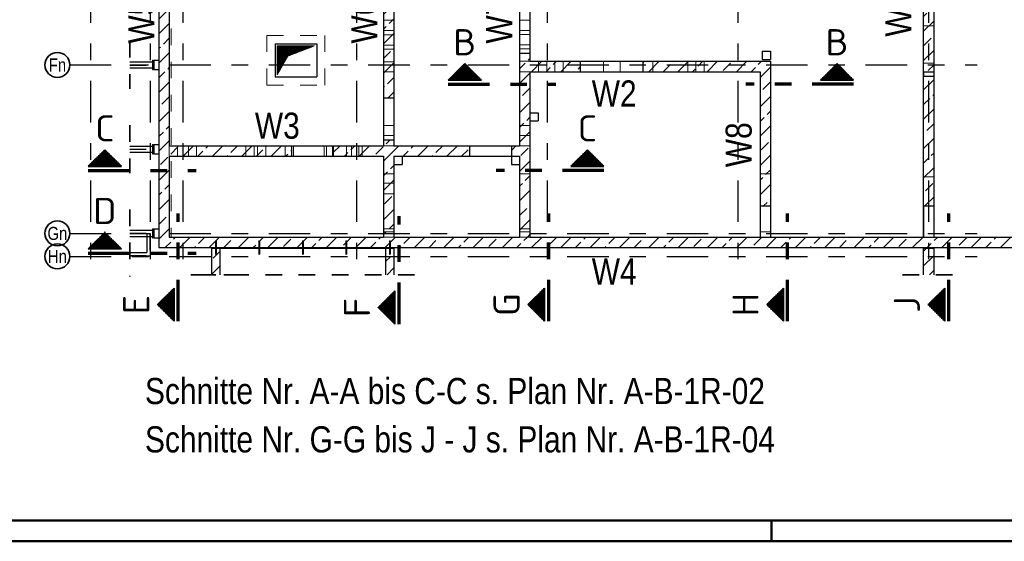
# Model space of a CAD drawing. Header units: millimetres. Extents: x -4.8 to 49, y -12 to 21.
# Tile 3 of 56: x 0.7 to 6.7, y 0 to 3.1. Entities that reach past the tile are written whole.
import ezdxf
from ezdxf.enums import TextEntityAlignment as Align

# ---------------------------------------------------------------- set-up
doc = ezdxf.new("R2010")
doc.units = ezdxf.units.MM
doc.linetypes.add('DASHDOTX2', pattern=[2, 1, -0.5, 0, -0.5])
doc.linetypes.add('HIDDEN', pattern=[0.375, 0.25, -0.125])
doc.layers.add('Achsen', color=7, linetype='Continuous', lineweight=20)
doc.styles.add('Arial Narrow', font='ARIALN.TTF')
doc.styles.add('isocp', font='isocp', dxfattribs={"width": 1.1})
pattern_1 = [(0, (0, 0), (0, 0.01), [])]
pattern_2 = [(90, (0, 0), (-0.01, 6e-19), [])]
pattern_3 = [(45, (0, 0), (-0.0883883, 0.0883883), [0.0625, -0.025]), (45, (-0.0442, 0.0442), (-0.0883883, 0.0883883), [])]

msp = doc.modelspace()

# ---------------------------------------------------------------- hatches: boundary and pattern name
at = {"lineweight": 13}
h = msp.add_hatch(dxfattribs=at)
h.set_pattern_fill('bB', color=6, scale=0.01, angle=45, style=0, pattern_type=2)
h.set_pattern_definition(pattern_3)
h.paths.add_polyline_path([(1.617207, 4.090009), (1.617314, 1.833199), (1.554814, 1.833199), (1.554707, 4.090009)])
h = msp.add_hatch(dxfattribs=at)
h.set_pattern_fill('bB', color=6, scale=0.01, angle=45, style=0, pattern_type=2)
h.set_pattern_definition(pattern_3)
h.paths.add_polyline_path([(2.972416, 2.672612), (2.909916, 2.672612), (2.909916, 4.090009), (2.972416, 4.090009)])
h = msp.add_hatch(dxfattribs=at)
h.set_pattern_fill('bB', color=6, scale=0.01, angle=45, style=0, pattern_type=2)
h.set_pattern_definition(pattern_3)
h.paths.add_polyline_path([(6.228564, 2.803775), (6.228564, 2.020699), (6.166157, 2.020699), (6.166157, 1.833199), (6.166064, 1.833199), (6.166064, 4.090009), (6.228564, 4.090009), (6.228564, 2.828775), (6.166171, 2.828775), (6.166171, 2.803775)])
h = msp.add_hatch(dxfattribs=at)
h.set_pattern_fill('Mau', color=6, scale=0.01, angle=45, style=0, pattern_type=2)
h.set_pattern_definition([(45, (0, 0), (-0.0018384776, 0.0018384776), [])])
h.paths.add_polyline_path([(2.269707, 2.811259), (2.332207, 2.923759), (2.494707, 2.986259), (2.269707, 2.986259)])
h = msp.add_hatch(dxfattribs=at)
h.set_pattern_fill('bB', color=6, scale=0.01, angle=45, style=0, pattern_type=2)
h.set_pattern_definition(pattern_3)
h.paths.add_polyline_path([(3.793666, 2.942612), (3.793666, 1.833199), (3.731166, 1.833199), (3.731166, 2.942612)])
at = {"lineweight": 50}
h = msp.add_hatch(dxfattribs=at)
h.set_pattern_fill('Mau', color=4, scale=0.01, style=0, pattern_type=2)
h.set_pattern_definition(pattern_1)
h.paths.add_polyline_path([(3.500237, 2.778911), (3.400237, 2.878911), (3.300237, 2.778911)])
at = {"lineweight": 13}
h = msp.add_hatch(dxfattribs=at)
h.set_pattern_fill('bB', color=6, scale=0.01, angle=45, style=0, pattern_type=2)
h.set_pattern_definition(pattern_3)
h.paths.add_polyline_path([(4.096781, 2.892612), (4.096781, 2.830112), (3.793666, 2.830112), (3.793666, 2.892612)])
h = msp.add_hatch(dxfattribs=at)
h.set_pattern_fill('bB', color=6, scale=0.01, angle=45, style=0, pattern_type=2)
h.set_pattern_definition(pattern_3)
h.paths.add_polyline_path([(5.243642, 2.830112), (4.474281, 2.830112), (4.474281, 2.892612), (5.243642, 2.892612)])
at = {"lineweight": 50}
h = msp.add_hatch(dxfattribs=at)
h.set_pattern_fill('Mau', color=4, scale=0.01, style=0, pattern_type=2)
h.set_pattern_definition(pattern_1)
h.paths.add_polyline_path([(5.54559, 2.778911), (5.74559, 2.778911), (5.64559, 2.878911)])
at = {"lineweight": 13}
h = msp.add_hatch(dxfattribs=at)
h.set_pattern_fill('bB', color=6, scale=0.01, angle=45, style=0, pattern_type=2)
h.set_pattern_definition(pattern_3)
h.paths.add_polyline_path([(5.243642, 2.830112), (5.243642, 2.020699), (5.181142, 2.020699), (5.181142, 2.830112)])
h = msp.add_hatch(dxfattribs=at)
h.set_pattern_fill('bB', color=6, scale=0.01, angle=45, style=0, pattern_type=2)
h.set_pattern_definition(pattern_3)
h.paths.add_polyline_path([(2.354907, 2.383199), (2.354907, 2.320699), (1.617291, 2.320699), (1.617288, 2.383199)])
h = msp.add_hatch(dxfattribs=at)
h.set_pattern_fill('bB', color=6, scale=0.01, angle=45, style=0, pattern_type=2)
h.set_pattern_definition(pattern_3)
h.paths.add_polyline_path([(2.909916, 2.383199), (2.909916, 2.320699), (2.607407, 2.320699), (2.607407, 2.383199)])
h = msp.add_hatch(dxfattribs=at)
h.set_pattern_fill('bB', color=6, scale=0.01, angle=45, style=0, pattern_type=2)
h.set_pattern_definition(pattern_3)
h.paths.add_polyline_path([(2.972416, 2.420112), (2.972416, 1.833199), (2.909916, 1.833199), (2.909916, 2.420112)])
h = msp.add_hatch(dxfattribs=at)
h.set_pattern_fill('bB', color=6, scale=0.01, angle=45, style=0, pattern_type=2)
h.set_pattern_definition(pattern_3)
h.paths.add_polyline_path([(3.428666, 2.320699), (2.972416, 2.320699), (2.972416, 2.383199), (3.428666, 2.383199)])
h = msp.add_hatch(dxfattribs=at)
h.set_pattern_fill('bB', color=6, scale=0.01, angle=45, style=0, pattern_type=2)
h.set_pattern_definition(pattern_3)
h.paths.add_polyline_path([(3.731166, 2.320699), (3.681166, 2.320699), (3.681166, 2.383199), (3.731166, 2.383199)])
at = {"lineweight": 50}
h = msp.add_hatch(dxfattribs=at)
h.set_pattern_fill('Mau', color=4, scale=0.01, style=0, pattern_type=2)
h.set_pattern_definition(pattern_1)
h.paths.add_polyline_path([(1.329316, 2.259921), (1.229316, 2.359921), (1.129316, 2.259921)])
h = msp.add_hatch(dxfattribs=at)
h.set_pattern_fill('Mau', color=4, scale=0.01, style=0, pattern_type=2)
h.set_pattern_definition(pattern_1)
h.paths.add_polyline_path([(4.239585, 2.259921), (4.139585, 2.359921), (4.039585, 2.259921)])
h = msp.add_hatch(dxfattribs=at)
h.set_pattern_fill('Mau', color=4, scale=0.01, style=0, pattern_type=2)
h.set_pattern_definition(pattern_1)
h.paths.add_polyline_path([(1.329316, 1.761904), (1.229316, 1.861904), (1.129316, 1.761904)])
at = {"lineweight": 13}
h = msp.add_hatch(dxfattribs=at)
h.set_pattern_fill('bB', color=6, scale=0.01, angle=45, style=0, pattern_type=2)
h.set_pattern_definition(pattern_3)
h.paths.add_polyline_path([(6.228657, 1.770699), (1.554814, 1.770699), (1.554814, 1.833199), (6.228657, 1.833199)])
h = msp.add_hatch(dxfattribs=at)
h.set_pattern_fill('bB', color=6, scale=0.01, angle=45, style=0, pattern_type=2)
h.set_pattern_definition(pattern_3)
h.paths.add_polyline_path([(9.622407, 1.833199), (9.622407, 1.770699), (6.228657, 1.770699), (6.228657, 1.833199)])
h = msp.add_hatch(dxfattribs=at)
h.set_pattern_fill('bB', color=6, scale=0.01, angle=45, style=0, pattern_type=2)
h.set_pattern_definition(pattern_3)
h.paths.add_polyline_path([(1.923027, 1.765699), (1.923027, 1.606311), (1.873027, 1.606311), (1.873027, 1.765699)])
h = msp.add_hatch(dxfattribs=at)
h.set_pattern_fill('bB', color=6, scale=0.01, angle=45, style=0, pattern_type=2)
h.set_pattern_definition(pattern_3)
h.paths.add_polyline_path([(1.923027, 1.765699), (1.923027, 1.606311), (1.873027, 1.606311), (1.873027, 1.765699)])
h = msp.add_hatch(dxfattribs=at)
h.set_pattern_fill('bB', color=6, scale=0.01, angle=45, style=0, pattern_type=2)
h.set_pattern_definition(pattern_3)
h.paths.add_polyline_path([(2.973028, 1.765699), (2.973028, 1.606311), (2.923028, 1.606311), (2.923028, 1.765699)])
h = msp.add_hatch(dxfattribs=at)
h.set_pattern_fill('bB', color=6, scale=0.01, angle=45, style=0, pattern_type=2)
h.set_pattern_definition(pattern_3)
h.paths.add_polyline_path([(6.228564, 1.765697), (6.228564, 1.606311), (6.166064, 1.606311), (6.166064, 1.765697)])
at = {"lineweight": 50}
h = msp.add_hatch(dxfattribs=at)
h.set_pattern_fill('Mau', color=4, scale=0.01, angle=90, style=0, pattern_type=2)
h.set_pattern_definition(pattern_2)
h.paths.add_polyline_path([(1.647434, 1.526089), (1.547434, 1.426089), (1.647434, 1.326089)])
h = msp.add_hatch(dxfattribs=at)
h.set_pattern_fill('Mau', color=4, scale=0.01, angle=90, style=0, pattern_type=2)
h.set_pattern_definition(pattern_2)
h.paths.add_polyline_path([(2.978931, 1.509248), (2.878931, 1.409248), (2.978931, 1.309248)])
h = msp.add_hatch(dxfattribs=at)
h.set_pattern_fill('Mau', color=4, scale=0.01, angle=90, style=0, pattern_type=2)
h.set_pattern_definition(pattern_2)
h.paths.add_polyline_path([(3.881318, 1.526089), (3.781318, 1.426089), (3.881318, 1.326089)])
h = msp.add_hatch(dxfattribs=at)
h.set_pattern_fill('Mau', color=4, scale=0.01, angle=90, style=0, pattern_type=2)
h.set_pattern_definition(pattern_2)
h.paths.add_polyline_path([(5.321737, 1.526089), (5.221737, 1.426089), (5.321737, 1.326089)])
h = msp.add_hatch(dxfattribs=at)
h.set_pattern_fill('Mau', color=4, scale=0.01, angle=90, style=0, pattern_type=2)
h.set_pattern_definition(pattern_2)
h.paths.add_polyline_path([(6.295428, 1.526089), (6.195428, 1.426089), (6.295428, 1.326089)])

# ---------------------------------------------------------------- linework, layer by layer
at = {"color": 3, "linetype": 'Continuous', "lineweight": 25}
for p, q in [((1.554707, 4.090009), (1.554814, 1.833199)), ((1.617207, 4.090009), (1.617288, 2.383199)), ((2.909916, 4.090009), (2.909916, 2.672612)), ((2.972416, 4.090009), (2.972416, 2.672612)), ((6.166064, 4.090009), (6.166064, 1.833199)), ((6.228564, 4.090009), (6.228564, 2.828775)), ((3.731166, 2.942612), (3.793666, 2.942612)), ((3.731166, 2.942612), (3.731166, 2.383199)), ((3.793666, 2.942612), (3.793666, 2.892612)), ((3.400237, 2.878911), (3.500237, 2.778911)), ((3.793666, 2.892612), (4.096781, 2.892612)), ((4.096781, 2.892612), (4.096781, 2.830112)), ((4.474281, 2.892612), (5.243642, 2.892612)), ((4.474281, 2.892612), (4.474281, 2.830112)), ((5.243657, 2.892612), (5.243657, 2.830112)), ((5.64559, 2.878911), (5.54559, 2.778911)), ((3.793666, 2.830112), (4.096781, 2.830112)), ((3.793666, 2.830112), (3.793666, 1.833199)), ((4.474281, 2.830112), (5.181142, 2.830112)), ((5.181142, 2.830112), (5.181142, 2.020699)), ((5.243657, 2.830112), (5.243657, 2.020699)), ((6.166171, 2.828775), (6.228564, 2.828775)), ((6.166171, 2.828775), (6.166171, 2.803775)), ((6.166171, 2.803775), (6.228564, 2.803775)), ((6.228564, 2.803775), (6.228564, 2.020699)), ((2.909916, 2.672612), (2.972416, 2.672612)), ((1.617288, 2.383199), (2.354907, 2.383199)), ((2.354907, 2.383199), (2.354907, 2.320699)), ((2.607407, 2.383199), (2.909916, 2.383199)), ((2.607407, 2.383199), (2.607407, 2.320699)), ((2.909916, 2.420112), (2.972416, 2.420112)), ((2.909916, 2.420112), (2.909916, 2.383199)), ((2.972416, 2.420112), (2.972416, 2.383199)), ((2.972416, 2.383199), (3.428666, 2.383199)), ((3.428666, 2.383199), (3.428666, 2.320699)), ((3.681166, 2.383199), (3.731166, 2.383199)), ((3.681166, 2.383199), (3.681166, 2.320699)), ((1.229316, 2.359921), (1.329316, 2.259921)), ((1.617291, 2.320699), (2.354907, 2.320699)), ((1.617291, 2.320699), (1.617314, 1.833199)), ((2.607407, 2.320699), (2.909916, 2.320699)), ((2.909916, 2.320699), (2.909916, 1.833199)), ((2.972416, 2.320699), (3.428666, 2.320699)), ((2.972416, 2.320699), (2.972416, 1.833199)), ((3.681166, 2.320699), (3.731166, 2.320699)), ((3.731166, 2.320699), (3.731166, 1.833199)), ((5.181142, 2.020699), (5.243642, 2.020699)), ((6.166157, 2.020699), (6.228564, 2.020699)), ((6.166171, 2.020699), (6.166171, 1.833199)), ((1.229316, 1.861904), (1.329316, 1.761904)), ((1.554814, 1.833199), (1.554814, 1.770699)), ((1.617314, 1.833199), (2.909916, 1.833199)), ((2.972416, 1.833199), (3.731166, 1.833199)), ((3.793666, 1.833199), (6.166064, 1.833199)), ((6.166157, 1.833199), (6.228657, 1.833199)), ((6.228657, 1.833199), (9.622407, 1.833199)), ((1.554814, 1.770699), (6.228657, 1.770699)), ((1.873027, 1.765699), (1.923027, 1.765699)), ((1.873027, 1.765699), (1.873027, 1.606311)), ((1.923027, 1.765699), (1.923027, 1.606311)), ((2.923028, 1.765699), (2.973028, 1.765699)), ((2.923028, 1.765699), (2.923028, 1.606311)), ((2.973028, 1.765699), (2.973028, 1.606311)), ((6.166064, 1.765699), (6.228564, 1.765699)), ((6.166064, 1.765697), (6.166064, 1.606311)), ((6.228564, 1.765697), (6.228564, 1.606311)), ((6.228657, 1.770699), (9.622407, 1.770699))]:
    msp.add_line(p, q, dxfattribs=at)
at = {"color": 5, "linetype": 'HIDDEN', "lineweight": 18, "ltscale": 0.25}
for p, q in [((1.629814, 4.090009), (1.629814, 1.833199)), ((1.554814, 3.350685), (1.554814, 2.8986)), ((2.909916, 3.140258), (2.972379, 3.140258)), ((2.972379, 3.140258), (2.972379, 3.077758)), ((3.731166, 3.140876), (3.793666, 3.140876)), ((6.166171, 3.105538), (6.228564, 3.105538)), ((6.166171, 3.105538), (6.166171, 2.880538)), ((2.207207, 3.048759), (2.557207, 3.048759)), ((2.207207, 3.048759), (2.207207, 2.748759)), ((2.557207, 3.048759), (2.557207, 2.748759)), ((2.909916, 3.077758), (2.972379, 3.077758)), ((2.909916, 3.052758), (2.972379, 3.052758)), ((2.972379, 3.052758), (2.972379, 2.990258)), ((3.731166, 3.078376), (3.793666, 3.078376)), ((3.731166, 3.053375), (3.793666, 3.053375)), ((2.909916, 2.990258), (2.972379, 2.990258)), ((3.731166, 2.990875), (3.793666, 2.990875)), ((2.909916, 2.965258), (2.972379, 2.965258)), ((2.972379, 2.965258), (2.972379, 2.890258)), ((3.731166, 2.967612), (3.793666, 2.967612)), ((2.909916, 2.890258), (2.972379, 2.890258)), ((3.731166, 2.892612), (3.793666, 2.892612)), ((3.844292, 2.892571), (3.894292, 2.892571)), ((3.844292, 2.892571), (3.844292, 2.830112)), ((3.894292, 2.892571), (3.894292, 2.830112)), ((3.94338, 2.892612), (3.94338, 2.830112)), ((3.99338, 2.892612), (3.99338, 2.830112)), ((4.23663, 2.892612), (4.23663, 2.830112)), ((4.33663, 2.892612), (4.33663, 2.830112)), ((4.533956, 2.892612), (4.533956, 2.830112)), ((4.746456, 2.892612), (4.746456, 2.830112)), ((4.794756, 2.892612), (4.794756, 2.830112)), ((4.844756, 2.892612), (4.844756, 2.830112)), ((6.166171, 2.880538), (6.228564, 2.880538)), ((1.554814, 2.8436), (1.554814, 2.390685)), ((2.909916, 2.830083), (2.972379, 2.830083)), ((2.972379, 2.830083), (2.972379, 2.505083)), ((3.731166, 2.830083), (3.793666, 2.830083)), ((2.207207, 2.748759), (2.557207, 2.748759)), ((2.909916, 2.505083), (2.972379, 2.505083)), ((3.731166, 2.505083), (3.793666, 2.505083)), ((2.909916, 2.445082), (2.972416, 2.445082)), ((3.731166, 2.445082), (3.793666, 2.445082)), ((1.617314, 2.383199), (1.617314, 2.320699)), ((1.667314, 2.383199), (1.667314, 2.320699)), ((1.733164, 2.383199), (1.733164, 2.320699)), ((1.783164, 2.383199), (1.783164, 2.320699)), ((2.079791, 2.383199), (2.079791, 2.320699)), ((2.129715, 2.383199), (2.129715, 2.320699)), ((2.149527, 2.383199), (2.149527, 2.320699)), ((2.199527, 2.383199), (2.199527, 2.320699)), ((2.317215, 2.383199), (2.317215, 2.320699)), ((2.366965, 2.383199), (2.366965, 2.320699)), ((2.552003, 2.383199), (2.552003, 2.320699)), ((2.566965, 2.383199), (2.566965, 2.320699)), ((2.602003, 2.383199), (2.602003, 2.320699)), ((2.686566, 2.383199), (2.686566, 2.320699)), ((2.716716, 2.383199), (2.716716, 2.320699)), ((2.761566, 2.383199), (2.761566, 2.320699)), ((2.781716, 2.383199), (2.781716, 2.320699)), ((2.909916, 2.383199), (2.909916, 2.382582)), ((2.909916, 2.382582), (2.972416, 2.382582)), ((2.972416, 2.383199), (2.972416, 2.382582)), ((3.731166, 2.383199), (3.731166, 2.382582)), ((3.731166, 2.382582), (3.793666, 2.382582)), ((1.554814, 2.335685), (1.554814, 1.8836)), ((2.909916, 2.214312), (2.972379, 2.214312)), ((2.972379, 2.214312), (2.972379, 2.158574)), ((3.731166, 2.214312), (3.793666, 2.214312)), ((5.181142, 2.214312), (5.243642, 2.214312)), ((2.909916, 2.158574), (2.972379, 2.158574)), ((2.972379, 2.158574), (2.972379, 2.093574)), ((6.166171, 2.195787), (6.228564, 2.195787)), ((6.166171, 2.195787), (6.166171, 2.020787)), ((2.909916, 2.093574), (2.972379, 2.093574)), ((2.972379, 2.093574), (2.972379, 1.883199)), ((6.166171, 2.020787), (6.228564, 2.020787)), ((2.909916, 1.883199), (2.972379, 1.883199)), ((2.909916, 1.864312), (2.972379, 1.864312)), ((2.972379, 1.883199), (2.972379, 1.833199)), ((3.731166, 1.883199), (3.793629, 1.883199)), ((3.731166, 1.864312), (3.793666, 1.864312)), ((3.793629, 1.883199), (3.793629, 1.833199)), ((5.181142, 1.864312), (5.243642, 1.864312)), ((2.909916, 1.833199), (2.972379, 1.833199)), ((2.972379, 1.833199), (2.972416, 1.833199)), ((3.731166, 1.833199), (3.793629, 1.833199)), ((3.793629, 1.833199), (3.793666, 1.833199)), ((6.166064, 1.833199), (6.166157, 1.833199))]:
    msp.add_line(p, q, dxfattribs=at)
at = {"color": 2, "linetype": 'HIDDEN', "lineweight": 35, "ltscale": 0.25}
for p, q in [((1.379225, 3.014858), (1.379225, 2.727358)), ((1.379225, 2.506943), (1.379225, 2.219443)), ((1.379225, 1.999858), (1.379225, 1.595668)), ((1.748027, 1.606311), (2.048027, 1.606311)), ((1.798027, 1.606311), (3.098028, 1.606311)), ((6.041064, 1.606311), (6.353564, 1.606311))]:
    msp.add_line(p, q, dxfattribs=at)
at = {"color": 6, "linetype": 'Continuous', "lineweight": 13}
for p, q in [((2.269707, 2.811259), (2.269707, 2.986259)), ((2.269707, 2.986259), (2.494707, 2.986259)), ((2.332207, 2.923759), (2.494707, 2.986259)), ((2.269707, 2.811259), (2.332207, 2.923759))]:
    msp.add_line(p, q, dxfattribs=at)
at = {"color": 3, "linetype": 'HIDDEN', "lineweight": 25, "ltscale": 0.25}
for p, q in [((1.379225, 2.871996), (1.516063, 2.871996)), ((1.379225, 2.870221), (1.516063, 2.870221)), ((1.516063, 2.889858), (1.516063, 2.871996)), ((1.516063, 2.870221), (1.516063, 2.852358)), ((1.554763, 2.898608), (1.554814, 2.898608)), ((1.554814, 2.8986), (1.554814, 2.8436)), ((1.554766, 2.843608), (1.554814, 2.843608)), ((1.516063, 2.381943), (1.516063, 2.364081)), ((1.554787, 2.390693), (1.554814, 2.390693)), ((1.554814, 2.390685), (1.554814, 2.335685)), ((1.379225, 2.364081), (1.516063, 2.364081)), ((1.379225, 2.362306), (1.516063, 2.362306)), ((1.516063, 2.362306), (1.516063, 2.344443)), ((1.379225, 1.856996), (1.516063, 1.856996)), ((1.379225, 1.855221), (1.516063, 1.855221)), ((1.483576, 1.854903), (1.502326, 1.854903)), ((1.483576, 1.854903), (1.483576, 1.837358)), ((1.500201, 1.854903), (1.500201, 1.722793)), ((1.502326, 1.854903), (1.502326, 1.837358)), ((1.516063, 1.874858), (1.516063, 1.856996)), ((1.516063, 1.855221), (1.516063, 1.837358)), ((1.554814, 1.8836), (1.554814, 1.833199)), ((1.896027, 1.8107), (1.896179, 1.8107)), ((1.896027, 1.8107), (1.896027, 1.770699)), ((1.896179, 1.8107), (1.896612, 1.8107)), ((1.896612, 1.8107), (1.897261, 1.8107)), ((1.897261, 1.8107), (1.898027, 1.8107)), ((1.898027, 1.8107), (1.898792, 1.8107)), ((1.898792, 1.8107), (1.899441, 1.8107)), ((1.899441, 1.8107), (1.899874, 1.8107)), ((1.899874, 1.8107), (1.900027, 1.8107)), ((1.900027, 1.8107), (1.900027, 1.770699)), ((2.158527, 1.8107), (2.158679, 1.8107)), ((2.158527, 1.8107), (2.158527, 1.770699)), ((2.158679, 1.8107), (2.159112, 1.8107)), ((2.159112, 1.8107), (2.159761, 1.8107)), ((2.159761, 1.8107), (2.160527, 1.8107)), ((2.160527, 1.8107), (2.161292, 1.8107)), ((2.161292, 1.8107), (2.161941, 1.8107)), ((2.161941, 1.8107), (2.162374, 1.8107)), ((2.162374, 1.8107), (2.162527, 1.8107)), ((2.162527, 1.8107), (2.162527, 1.770699)), ((2.421027, 1.8107), (2.421179, 1.8107)), ((2.421027, 1.8107), (2.421027, 1.770699)), ((2.421179, 1.8107), (2.421612, 1.8107)), ((2.421612, 1.8107), (2.422261, 1.8107)), ((2.422261, 1.8107), (2.423027, 1.8107)), ((2.423027, 1.8107), (2.423792, 1.8107)), ((2.423792, 1.8107), (2.424441, 1.8107)), ((2.424441, 1.8107), (2.424874, 1.8107)), ((2.424874, 1.8107), (2.425027, 1.8107)), ((2.425027, 1.8107), (2.425027, 1.770699)), ((2.683527, 1.8107), (2.683679, 1.8107)), ((2.683527, 1.8107), (2.683527, 1.770699)), ((2.683679, 1.8107), (2.684112, 1.8107)), ((2.684112, 1.8107), (2.684761, 1.8107)), ((2.684761, 1.8107), (2.685527, 1.8107)), ((2.685527, 1.8107), (2.686292, 1.8107)), ((2.686292, 1.8107), (2.686941, 1.8107)), ((2.686941, 1.8107), (2.687374, 1.8107)), ((2.687374, 1.8107), (2.687527, 1.8107)), ((2.687527, 1.8107), (2.687527, 1.770699)), ((2.946027, 1.8107), (2.946179, 1.8107)), ((2.946027, 1.8107), (2.946027, 1.770699)), ((2.946179, 1.8107), (2.946612, 1.8107)), ((2.946612, 1.8107), (2.947261, 1.8107)), ((2.947261, 1.8107), (2.948027, 1.8107)), ((2.948027, 1.8107), (2.948792, 1.8107)), ((2.948792, 1.8107), (2.949441, 1.8107)), ((2.949441, 1.8107), (2.949874, 1.8107)), ((2.949874, 1.8107), (2.950027, 1.8107)), ((2.950027, 1.8107), (2.950027, 1.770699)), ((1.379225, 1.722793), (1.500201, 1.722793)), ((1.896027, 1.765699), (1.896027, 1.7307)), ((1.896027, 1.7307), (1.896179, 1.7307)), ((1.896179, 1.7307), (1.896612, 1.7307)), ((1.896612, 1.7307), (1.897261, 1.7307)), ((1.897261, 1.7307), (1.898027, 1.7307)), ((1.898027, 1.7307), (1.898792, 1.7307)), ((1.898792, 1.7307), (1.899441, 1.7307)), ((1.899441, 1.7307), (1.899874, 1.7307)), ((1.899874, 1.7307), (1.900027, 1.7307)), ((1.900027, 1.765699), (1.900027, 1.7307)), ((2.158527, 1.765699), (2.158527, 1.7307)), ((2.158527, 1.7307), (2.158679, 1.7307)), ((2.158679, 1.7307), (2.159112, 1.7307)), ((2.159112, 1.7307), (2.159761, 1.7307)), ((2.159761, 1.7307), (2.160527, 1.7307)), ((2.160527, 1.7307), (2.161292, 1.7307)), ((2.161292, 1.7307), (2.161941, 1.7307)), ((2.161941, 1.7307), (2.162374, 1.7307)), ((2.162374, 1.7307), (2.162527, 1.7307)), ((2.162527, 1.765699), (2.162527, 1.7307)), ((2.421027, 1.765699), (2.421027, 1.7307)), ((2.421027, 1.7307), (2.421179, 1.7307)), ((2.421179, 1.7307), (2.421612, 1.7307)), ((2.421612, 1.7307), (2.422261, 1.7307)), ((2.422261, 1.7307), (2.423027, 1.7307)), ((2.423027, 1.7307), (2.423792, 1.7307)), ((2.423792, 1.7307), (2.424441, 1.7307)), ((2.424441, 1.7307), (2.424874, 1.7307)), ((2.424874, 1.7307), (2.425027, 1.7307)), ((2.425027, 1.765699), (2.425027, 1.7307)), ((2.683527, 1.765699), (2.683527, 1.7307)), ((2.683527, 1.7307), (2.683679, 1.7307)), ((2.683679, 1.7307), (2.684112, 1.7307)), ((2.684112, 1.7307), (2.684761, 1.7307)), ((2.684761, 1.7307), (2.685527, 1.7307)), ((2.685527, 1.7307), (2.686292, 1.7307)), ((2.686292, 1.7307), (2.686941, 1.7307)), ((2.686941, 1.7307), (2.687374, 1.7307)), ((2.687374, 1.7307), (2.687527, 1.7307)), ((2.687527, 1.765699), (2.687527, 1.7307)), ((2.946027, 1.765699), (2.946027, 1.7307)), ((2.946027, 1.7307), (2.946179, 1.7307)), ((2.946179, 1.7307), (2.946612, 1.7307)), ((2.946612, 1.7307), (2.947261, 1.7307)), ((2.947261, 1.7307), (2.948027, 1.7307)), ((2.948027, 1.7307), (2.948792, 1.7307)), ((2.948792, 1.7307), (2.949441, 1.7307)), ((2.949441, 1.7307), (2.949874, 1.7307)), ((2.949874, 1.7307), (2.950027, 1.7307)), ((2.950027, 1.765699), (2.950027, 1.7307))]:
    msp.add_line(p, q, dxfattribs=at)
at = {"color": 2, "linetype": 'Continuous', "lineweight": 35}
for p, q in [((3.300237, 2.778911), (3.400237, 2.878911)), ((5.74559, 2.778911), (5.64559, 2.878911)), ((3.300237, 2.778911), (3.500237, 2.778911)), ((5.74559, 2.778911), (5.54559, 2.778911)), ((1.129316, 2.259921), (1.229316, 2.359921)), ((4.039585, 2.259921), (4.139585, 2.359921)), ((4.139585, 2.359921), (4.239585, 2.259921)), ((1.129316, 2.259921), (1.329316, 2.259921)), ((4.039585, 2.259921), (4.239585, 2.259921)), ((1.129316, 1.761904), (1.229316, 1.861904)), ((1.129316, 1.761904), (1.329316, 1.761904)), ((1.547434, 1.426089), (1.647434, 1.526089)), ((1.647434, 1.326089), (1.647434, 1.526089)), ((2.878931, 1.409248), (2.978931, 1.509248)), ((2.978931, 1.309248), (2.978931, 1.509248)), ((3.781318, 1.426089), (3.881318, 1.526089)), ((3.881318, 1.326089), (3.881318, 1.526089)), ((5.221737, 1.426089), (5.321737, 1.526089)), ((5.321737, 1.326089), (5.321737, 1.526089)), ((6.195428, 1.426089), (6.295428, 1.526089)), ((6.295428, 1.326089), (6.295428, 1.526089)), ((1.647434, 1.326089), (1.547434, 1.426089)), ((3.881318, 1.326089), (3.781318, 1.426089)), ((5.321737, 1.326089), (5.221737, 1.426089)), ((6.295428, 1.326089), (6.195428, 1.426089)), ((2.978931, 1.309248), (2.878931, 1.409248))]:
    msp.add_line(p, q, dxfattribs=at)
at = {"color": 1, "linetype": 'DASHDOTX2', "lineweight": 70, "ltscale": 0.25}
for p, q in [((3.300237, 2.753911), (3.950237, 2.753911)), ((5.74559, 2.753911), (5.09559, 2.753911)), ((1.129316, 2.234921), (1.779316, 2.234921)), ((4.239585, 2.234921), (3.589585, 2.234921)), ((1.672434, 1.326089), (1.672434, 1.976089)), ((3.906318, 1.326089), (3.906318, 1.976089)), ((5.346737, 1.326089), (5.346737, 1.976089)), ((6.320428, 1.326089), (6.320428, 1.976089)), ((3.003931, 1.309248), (3.003931, 1.959248)), ((1.129316, 1.736904), (1.779316, 1.736904))]:
    msp.add_line(p, q, dxfattribs=at)
at = {"color": 4, "linetype": 'Continuous', "lineweight": 50}
for p, q in [((0.5, 0.125), (43.625, 0.125)), ((0, 0), (43.75, 0))]:
    msp.add_line(p, q, dxfattribs=at)
at = {"color": 4, "linetype": 'Continuous', "lineweight": 50, "ltscale": 4}
msp.add_line((5.25, 0), (5.25, 0.125), dxfattribs=at)
at = {"color": 9, "linetype": 'Continuous', "lineweight": 0}
msp.add_circle((5.243642, 2.830112), 0.000278, dxfattribs=at)
at = {"layer": 'Achsen', "color": 3, "linetype": 'DASHDOTX2', "lineweight": 25, "ltscale": 0.25}
for p, q in [((1.14377, 4.574631), (1.14377, 1.587918)), ((1.50252, 4.574631), (1.50252, 1.587918)), ((1.70002, 4.574631), (1.70002, 1.587918)), ((2.74752, 4.574631), (2.74752, 1.587918)), ((3.89752, 4.574631), (3.89752, 1.587918)), ((5.04752, 4.574631), (5.04752, 1.587918)), ((6.19752, 4.574631), (6.19752, 1.587918)), ((1.01827, 2.870674), (6.489945, 2.870674)), ((1.01827, 1.855674), (6.489945, 1.855674)), ((1.01827, 1.716924), (6.489945, 1.716924))]:
    msp.add_line(p, q, dxfattribs=at)
at = {"layer": 'Achsen', "color": 3, "linetype": 'Continuous', "lineweight": 25}
for p, q in [((3.731166, 3.320112), (3.731166, 2.942612)), ((3.793666, 3.320112), (3.793666, 2.942612)), ((6.228657, 3.159955), (6.228657, 1.83379)), ((2.257207, 2.998759), (2.507207, 2.998759)), ((2.257207, 2.998759), (2.257207, 2.798759)), ((2.507207, 2.998759), (2.507207, 2.798759)), ((5.193642, 2.953333), (5.243642, 2.953333)), ((5.193642, 2.953333), (5.193642, 2.903333)), ((5.243657, 2.953333), (5.243657, 2.903333)), ((1.379225, 2.889858), (1.516063, 2.889858)), ((1.379225, 2.852358), (1.516063, 2.852358)), ((1.516063, 2.898608), (1.521063, 2.898608)), ((1.516063, 2.898608), (1.516063, 2.889858)), ((1.516063, 2.852358), (1.516063, 2.843608)), ((1.521063, 2.898608), (1.521063, 2.843608)), ((1.524814, 2.898608), (1.554763, 2.898608)), ((1.524814, 2.8986), (1.524814, 2.8436)), ((4.096781, 2.892612), (4.474281, 2.892612)), ((5.193642, 2.903333), (5.243642, 2.903333)), ((1.516063, 2.843608), (1.521063, 2.843608)), ((1.524814, 2.843608), (1.554766, 2.843608)), ((2.257207, 2.798759), (2.507207, 2.798759)), ((4.096781, 2.830112), (4.474281, 2.830112)), ((6.228564, 2.828775), (6.228564, 2.803775)), ((2.909916, 2.672612), (2.909916, 2.420112)), ((2.972416, 2.672612), (2.972416, 2.420112)), ((3.793666, 2.582916), (3.843666, 2.582916)), ((3.843666, 2.582916), (3.843666, 2.532916)), ((3.793666, 2.532916), (3.843666, 2.532916)), ((1.379225, 2.381943), (1.516063, 2.381943)), ((1.516063, 2.390693), (1.521063, 2.390693)), ((1.516063, 2.390693), (1.516063, 2.381943)), ((1.521063, 2.390693), (1.521063, 2.335693)), ((1.524814, 2.390693), (1.554787, 2.390693)), ((1.524814, 2.390685), (1.524814, 2.335685)), ((2.354907, 2.383199), (2.607407, 2.383199)), ((3.428666, 2.383199), (3.681166, 2.383199)), ((1.379225, 2.344443), (1.516063, 2.344443)), ((1.516063, 2.344443), (1.516063, 2.335693)), ((1.516063, 2.335693), (1.521063, 2.335693)), ((1.524814, 2.335693), (1.554814, 2.335693)), ((2.354907, 2.320699), (2.607407, 2.320699)), ((3.022416, 2.320699), (3.022416, 2.270699)), ((3.428666, 2.320699), (3.681166, 2.320699)), ((3.681166, 2.320699), (3.681166, 2.270699)), ((2.972416, 2.270699), (3.022416, 2.270699)), ((3.681166, 2.270699), (3.731166, 2.270699)), ((5.181142, 2.020699), (5.181142, 1.833199)), ((5.243657, 2.020699), (5.243657, 1.833199)), ((6.228564, 2.020699), (6.228564, 1.833199)), ((1.379225, 1.874858), (1.516063, 1.874858)), ((1.516063, 1.883608), (1.521063, 1.883608)), ((1.516063, 1.883608), (1.516063, 1.874858)), ((1.521063, 1.883608), (1.521063, 1.828608)), ((1.524814, 1.883608), (1.554814, 1.883608)), ((1.524814, 1.8836), (1.524814, 1.8286)), ((1.379225, 1.837358), (1.516063, 1.837358)), ((1.483576, 1.837358), (1.483576, 1.739418)), ((1.502326, 1.837358), (1.502326, 1.720668)), ((1.516063, 1.837358), (1.516063, 1.828608)), ((1.516063, 1.828608), (1.521063, 1.828608)), ((1.524814, 1.828608), (1.554814, 1.828608)), ((6.228657, 1.83379), (7.322564, 1.83379)), ((1.379225, 1.739418), (1.483576, 1.739418)), ((1.896027, 1.770699), (1.896027, 1.765699)), ((1.900027, 1.770699), (1.900027, 1.765699)), ((1.923027, 1.765699), (2.923028, 1.765699)), ((2.158527, 1.770699), (2.158527, 1.765699)), ((2.162527, 1.770699), (2.162527, 1.765699)), ((2.421027, 1.770699), (2.421027, 1.765699)), ((2.425027, 1.770699), (2.425027, 1.765699)), ((2.683527, 1.770699), (2.683527, 1.765699)), ((2.687527, 1.770699), (2.687527, 1.765699)), ((2.946027, 1.770699), (2.946027, 1.765699)), ((2.950027, 1.770699), (2.950027, 1.765699)), ((1.379225, 1.720668), (1.502326, 1.720668))]:
    msp.add_line(p, q, dxfattribs=at)
at = {"layer": 'Achsen', "color": 2, "linetype": 'Continuous', "lineweight": 35}
for centre in [(0.94327, 2.870674), (0.94327, 1.855674), (0.94327, 1.716924)]:
    msp.add_circle(centre, 0.075, dxfattribs=at)
at = {"layer": 'Achsen', "color": 9, "linetype": 'Continuous', "lineweight": 0}
for centre in [(2.972416, 1.833199), (6.166157, 1.833199)]:
    msp.add_circle(centre, 0.000277, dxfattribs=at)

# ---------------------------------------------------------------- texts
at = {"color": 1, "lineweight": 70, "style": 'Arial Narrow'}
for s, p in [('W9', (6.093957, 3.040715)), ('W5', (1.528461, 2.999507)), ('W6', (2.872945, 2.999507)), ('W7', (3.686487, 2.999507)), ('W8', (5.130814, 2.254243))]:
    msp.add_text(s, height=0.1575, rotation=90, dxfattribs=at).set_placement(p)
at = {"color": 2, "lineweight": 35, "style": 'isocp', "width": 1.15}
for s, p in [('B', (3.400237, 2.928911)), ('B', (5.64559, 2.928911)), ('C', (1.229316, 2.409921)), ('C', (4.139585, 2.409921)), ('D', (1.229316, 1.911904))]:
    msp.add_text(s, height=0.1575, dxfattribs=at).set_placement(p, align=Align.CENTER)
at = {"color": 1, "lineweight": 70, "style": 'Arial Narrow'}
for s, p in [('W2', (4.166251, 2.619935)), ('W3', (2.134382, 2.426027)), ('W4', (4.166251, 1.546966)), ('Schnitte Nr. A-A bis C-C s. Plan Nr. A-B-1R-02', (1.471505, 0.826826)), ('Schnitte Nr. G-G bis J - J s. Plan Nr. A-B-1R-04', (1.471505, 0.535472))]:
    msp.add_text(s, height=0.1575, dxfattribs=at).set_placement(p)
at = {"color": 2, "lineweight": 35, "style": 'isocp', "width": 1.15}
for s, p in [('E', (1.497434, 1.426089)), ('G', (3.731318, 1.426089)), ('H', (5.171737, 1.426089)), ('F', (2.828931, 1.409248)), ('J', (6.145428, 1.426089))]:
    msp.add_text(s, height=0.1575, rotation=90, dxfattribs=at).set_placement(p, align=Align.CENTER)
at = {"layer": 'Achsen', "color": 2, "lineweight": 35, "style": 'Arial Narrow'}
for s, p in [('Fn', (0.94327, 2.870467)), ('Gn', (0.94327, 1.855467)), ('Hn', (0.94327, 1.716717))]:
    msp.add_text(s, height=0.07875, dxfattribs=at).set_placement(p, align=Align.MIDDLE_CENTER)

doc.saveas('drawing.dxf')
